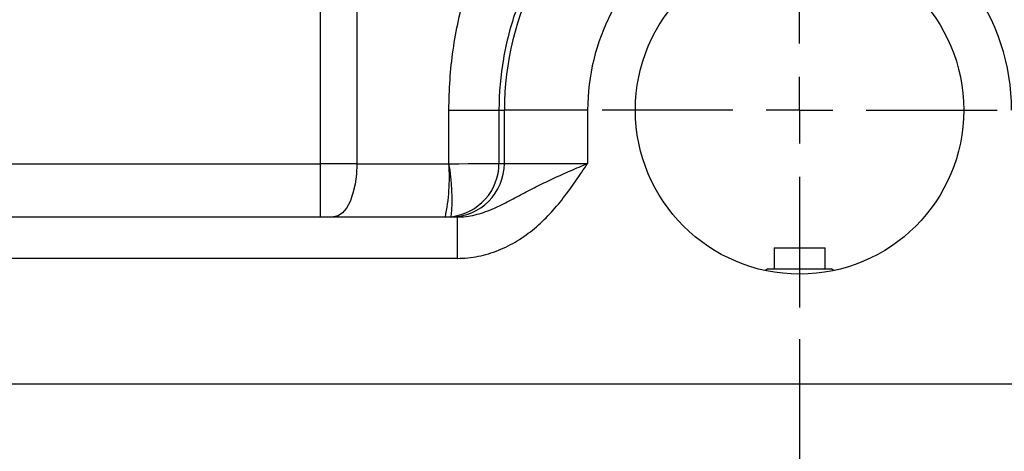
# Model space of a CAD drawing. Header units: inches. Extents: x 0.4 to 16.6, y 0.2 to 10.8.
# Tile 15 of 24: x 11.368 to 12.922, y 3.949 to 4.631. Entities that reach past the tile are written whole.
import ezdxf

# ---------------------------------------------------------------- set-up
doc = ezdxf.new("R2010")
doc.units = ezdxf.units.IN
doc.header["$MEASUREMENT"] = 0
doc.layers.add('SLD-0', color=7, linetype='Continuous', lineweight=25)
doc.styles.add('SLDTEXTSTYLE0', font='TXT', dxfattribs={"width": 0.75})
doc.dimstyles.new('SLDDIMSTYLE0', dxfattribs={"dimtxt": 0.145833, "dimasz": 0.13, "dimexe": 0, "dimexo": 0.0625, "dimgap": 0.036458, "dimtad": 0, "dimtih": 1, "dimtoh": 1, "dimdec": 1, "dimlfac": 1.9, "dimrnd": 1e-09, "dimzin": 12, "dimdsep": 46, "dimtxsty": 'SLDTEXTSTYLE0', "dimsah": 1, "dimcen": 0.09, "dimadec": 0, "dimazin": 3, "dimtfac": 1, "dimtdec": 1, "dimtofl": 0, "dimtmove": 0, "dimatfit": 3, "dimfxl": 0, "dimfrac": 2, "dimtolj": 1, "dimtzin": 12, "dimarcsym": 0})
doc.dimstyles.new('SLDDIMSTYLE1', dxfattribs={"dimtxt": 0.145833, "dimasz": 0.13, "dimexe": 0, "dimexo": 0.0625, "dimgap": 0.036458, "dimtad": 0, "dimtih": 1, "dimtoh": 1, "dimdec": 1, "dimlfac": 1.9, "dimrnd": 1e-09, "dimzin": 4, "dimdsep": 46, "dimtxsty": 'SLDTEXTSTYLE0', "dimsah": 1, "dimcen": 0.09, "dimadec": 0, "dimazin": 1, "dimtfac": 1, "dimtdec": 1, "dimtofl": 0, "dimtmove": 0, "dimatfit": 3, "dimfxl": 0, "dimfrac": 2, "dimtolj": 1, "dimtzin": 12, "dimarcsym": 0})

# ---------------------------------------------------------------- blocks, each defined once
blk = doc.blocks.new('_D_1')
at = {"layer": 'SLD-0'}
for p, q in [((13.1071, 5.482), (13.1071, 3.6369)), ((12.5992, 4.1264), (12.5992, 3.6369)), ((12.5992, 3.7619), (13.1071, 3.7619)), ((13.1071, 3.7619), (13.3439, 3.7619)), ((13.5159, 3.7619), (13.4715, 3.7619)), ((13.4715, 3.7619), (13.4715, 3.5302)), ((13.7314, 3.7619), (13.7758, 3.7619)), ((13.7758, 3.7619), (13.7758, 3.5302)), ((13.4715, 3.5302), (13.5159, 3.5302)), ((13.7758, 3.5302), (13.7314, 3.5302))]:
    blk.add_line(p, q, dxfattribs=at)
for points in [[(12.5992, 3.7619), (12.7292, 3.7419), (12.7292, 3.7819)], [(13.1071, 3.7619), (12.9771, 3.7819), (12.9771, 3.7419)]]:
    blk.add_solid(points, dxfattribs=at)
at = {"layer": 'SLD-0', "char_height": 0.14583, "attachment_point": 1, "style": 'SLDTEXTSTYLE0'}
for s, insert in [('1.0', (13.489, 3.9794)), ('25', (13.5159, 3.7182))]:
    blk.add_mtext(s, dxfattribs=dict(at, insert=insert))
blk = doc.blocks.new('_D_2')
at = {"layer": 'SLD-0'}
for p, q in [((12.5992, 4.1264), (12.5992, 3.0644)), ((10.5289, 4.0056), (10.5289, 3.0644)), ((10.5289, 3.1894), (11.2012, 3.1894)), ((11.3732, 3.1894), (11.3288, 3.1894)), ((11.3288, 3.1894), (11.3288, 2.9577)), ((11.6965, 3.1894), (11.7408, 3.1894)), ((11.7408, 3.1894), (11.7408, 2.9577)), ((12.5992, 3.1894), (11.8685, 3.1894)), ((11.3288, 2.9577), (11.3732, 2.9577)), ((11.7408, 2.9577), (11.6965, 2.9577))]:
    blk.add_line(p, q, dxfattribs=at)
for points in [[(10.5289, 3.1894), (10.6589, 3.1694), (10.6589, 3.2094)], [(12.5992, 3.1894), (12.4692, 3.2094), (12.4692, 3.1694)]]:
    blk.add_solid(points, dxfattribs=at)
at = {"layer": 'SLD-0', "char_height": 0.14583, "attachment_point": 1, "style": 'SLDTEXTSTYLE0'}
for s, insert in [('3.9', (11.4002, 3.407)), ('100', (11.3732, 3.1457))]:
    blk.add_mtext(s, dxfattribs=dict(at, insert=insert))
blk = doc.blocks.new('_D_3')
at = {"layer": 'SLD-0'}
for p, q in [((12.5992, 4.1264), (12.5992, 3.0644)), ((14.6609, 4.0056), (14.6609, 3.0644)), ((12.5992, 3.1894), (13.3439, 3.1894)), ((13.5159, 3.1894), (13.4715, 3.1894)), ((13.4715, 3.1894), (13.4715, 2.9577)), ((13.7314, 3.1894), (13.7758, 3.1894)), ((13.7758, 3.1894), (13.7758, 2.9577)), ((14.6609, 3.1894), (13.9034, 3.1894)), ((13.4715, 2.9577), (13.5159, 2.9577)), ((13.7758, 2.9577), (13.7314, 2.9577))]:
    blk.add_line(p, q, dxfattribs=at)
for points in [[(12.5992, 3.1894), (12.7292, 3.1694), (12.7292, 3.2094)], [(14.6609, 3.1894), (14.5309, 3.2094), (14.5309, 3.1694)]]:
    blk.add_solid(points, dxfattribs=at)
at = {"layer": 'SLD-0', "char_height": 0.14583, "attachment_point": 1, "style": 'SLDTEXTSTYLE0'}
for s, insert in [('3.9', (13.489, 3.407)), ('99', (13.5159, 3.1457))]:
    blk.add_mtext(s, dxfattribs=dict(at, insert=insert))
blk = doc.blocks.new('SW_CENTERMARKSYMBOL_5')
at = {"layer": 'SLD-0', "color": 0}
for p, q in [((0, 0.1053), (0, 0.3118)), ((0, 0), (0, 0.0526)), ((-0.1053, 0), (-0.3118, 0)), ((0, 0), (-0.0526, 0)), ((0, 0), (0, -0.0526)), ((0, 0), (0.0526, 0)), ((0.1053, 0), (0.3118, 0)), ((0, -0.1053), (0, -0.3118))]:
    blk.add_line(p, q, dxfattribs=at)

msp = doc.modelspace()

# ---------------------------------------------------------------- linework, layer by layer
at = {"color": 7, "linetype": 'Continuous', "lineweight": 25}
for p, q in [((11.843, 4.4035), (11.843, 4.9364)), ((11.9004, 4.9364), (11.9004, 4.4035)), ((12.0457, 4.4882), (12.1246, 4.4882)), ((12.0457, 4.4035), (12.0457, 4.4882)), ((12.1246, 4.4882), (12.1332, 4.4882)), ((12.1246, 4.4882), (12.1246, 4.404)), ((12.2646, 4.4882), (12.1332, 4.4882)), ((12.1332, 4.404), (12.1332, 4.4882)), ((12.2646, 4.4882), (12.2646, 4.404)), ((11.1412, 4.4035), (11.843, 4.4035)), ((11.843, 4.3193), (11.843, 4.4035)), ((11.9004, 4.4035), (11.843, 4.4035)), ((11.9004, 4.4035), (12.0457, 4.4035)), ((12.1246, 4.404), (12.1332, 4.404)), ((12.1332, 4.404), (12.2646, 4.404)), ((11.0268, 4.3193), (12.0587, 4.3193)), ((12.0587, 4.3193), (12.0587, 4.254)), ((12.5589, 4.2706), (12.5589, 4.2374)), ((12.5589, 4.2706), (12.6394, 4.2706)), ((12.6394, 4.2374), (12.6394, 4.2706)), ((12.0587, 4.254), (11.0268, 4.254)), ((12.5492, 4.2374), (12.5453, 4.2347)), ((12.5492, 4.2374), (12.6484, 4.2374)), ((12.6484, 4.2374), (12.6492, 4.2374)), ((12.6531, 4.2347), (12.6492, 4.2374)), ((11.0268, 4.0556), (14.1716, 4.0556))]:
    msp.add_line(p, q, dxfattribs=at)
at = {"color": 7, "linetype": 'Continuous', "lineweight": 25, "flags": 128}
msp.add_lwpolyline([(11.9004, 4.4035), (11.8997, 4.387), (11.8976, 4.3712), (11.8942, 4.3567), (11.8896, 4.3439), (11.8841, 4.3335), (11.8777, 4.3257), (11.8708, 4.3209), (11.8637, 4.3193)], dxfattribs=at)
at = {"color": 7, "linetype": 'Continuous', "lineweight": 25}
msp.add_circle((12.5992, 4.4882), 0.2592, dxfattribs=at)
for centre, radius, start, end in [((12.5992, 4.4882), 0.466, 125.4392, 180), ((12.5992, 4.4882), 0.3346, 125.4398, 180), ((12.5992, 4.4882), 0.3346, 0, 36.4224), ((11.731, 4.3825), 0.3154, 348.4306, 3.8097), ((11.7324, 4.3479), 0.3182, 354.9342, 10.061), ((12.0485, 4.404), 0.0847, 270.0273, 0.0273)]:
    msp.add_arc(centre, radius, start, end, dxfattribs=at)
for major_axis, ratio, start_param, end_param in [((0.0847, 0), 0.006205, 4.780137, 6.23955), ((0.0117, 0.0839), 0.99901, 3.391567, 4.850981)]:
    msp.add_ellipse((12.04, 4.404), major_axis=major_axis, ratio=ratio, start_param=start_param, end_param=end_param, dxfattribs=at)
for points, knots in [([(12.0457, 4.4882), (12.0457, 4.5201), (12.0479, 4.5517), (12.0568, 4.6142), (12.0635, 4.6452), (12.0724, 4.6758)], [0, 0, 0, 0, 0.5, 0.5, 1, 1, 1, 1]), ([(12.1522, 4.6474), (12.143, 4.6217), (12.1362, 4.5955), (12.127, 4.5425), (12.1246, 4.5155), (12.1246, 4.4882)], [0, 0, 0, 0, 0.5, 0.5, 1, 1, 1, 1]), ([(12.0587, 4.3193), (12.0683, 4.3193), (12.0777, 4.3205), (12.0914, 4.3238), (12.0959, 4.3251), (12.1047, 4.3281), (12.109, 4.3298), (12.1217, 4.335), (12.1298, 4.339), (12.1459, 4.3473), (12.1538, 4.3515), (12.1698, 4.36), (12.1779, 4.3642), (12.1943, 4.3725), (12.2028, 4.3766), (12.22, 4.3845), (12.2288, 4.3885), (12.2421, 4.3943), (12.2466, 4.3963), (12.2556, 4.4001), (12.2601, 4.4021), (12.2646, 4.404)], [0, 0, 0, 0, 0.125, 0.125, 0.1875, 0.1875, 0.25, 0.25, 0.375, 0.375, 0.5, 0.5, 0.625, 0.625, 0.75, 0.75, 0.875, 0.875, 0.9375, 0.9375, 1, 1, 1, 1]), ([(12.0587, 4.254), (12.0699, 4.254), (12.081, 4.2551), (12.0973, 4.2584), (12.1027, 4.2597), (12.1134, 4.2629), (12.1187, 4.2648), (12.1342, 4.271), (12.1441, 4.276), (12.1631, 4.2876), (12.1722, 4.2942), (12.1977, 4.3155), (12.2125, 4.3318), (12.2331, 4.3581), (12.2396, 4.3672), (12.2491, 4.3809), (12.2522, 4.3855), (12.2585, 4.3947), (12.2616, 4.3994), (12.2646, 4.404)], [0, 0, 0, 0, 0.125, 0.125, 0.1875, 0.1875, 0.25, 0.25, 0.375, 0.375, 0.5, 0.5, 0.75, 0.75, 0.875, 0.875, 0.9375, 0.9375, 1, 1, 1, 1])]:
    msp.add_open_spline(points, degree=3, knots=knots, dxfattribs=at)
msp.add_open_spline([(12.0457, 4.4035), (12.0457, 4.4035), (12.0457, 4.4035), (12.0457, 4.4035)], degree=3, dxfattribs=at)

# ---------------------------------------------------------------- block references
at = {"layer": 'SLD-0'}
msp.add_blockref('SW_CENTERMARKSYMBOL_5', (12.5992, 4.4882), dxfattribs=at)

# ---------------------------------------------------------------- dimensions: what is measured, and where the dimension line sits
for base, p1, p2, dimstyle, picture, middle in [((13.1071, 3.7619), (12.5992, 4.1764), (13.1071, 5.532), 'SLDDIMSTYLE1', '_D_1', (13.6236, 3.7619)), ((12.5992, 3.1894), (10.5289, 4.0556), (12.5992, 4.1764), 'SLDDIMSTYLE0', '_D_2', (11.5348, 3.1894)), ((14.6609, 3.1894), (12.5992, 4.1764), (14.6609, 4.0556), 'SLDDIMSTYLE0', '_D_3', (13.6236, 3.1894))]:
    dim = msp.add_linear_dim(base=base, p1=p1, p2=p2, dimstyle=dimstyle, dxfattribs=at)
    dim.commit()
    dim.dimension.update_dxf_attribs({"geometry": picture, "text_midpoint": middle, "dimtype": 160})

doc.saveas('drawing.dxf')
